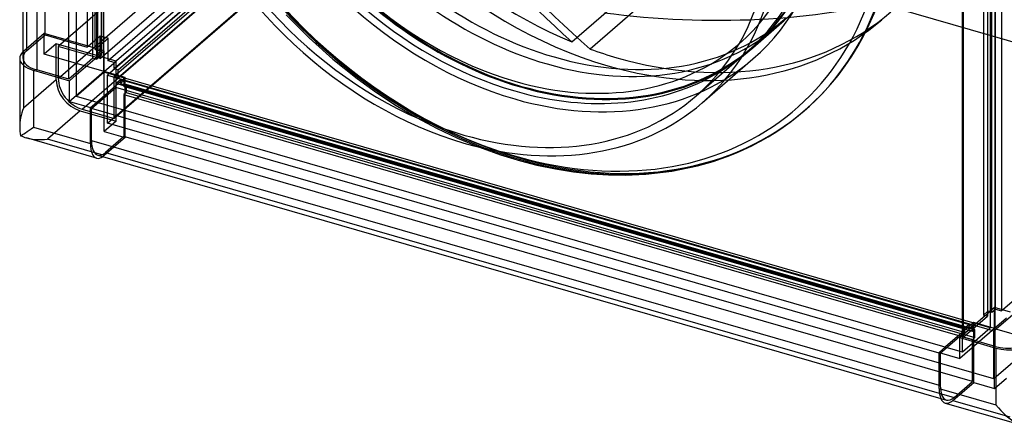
# Model space of a CAD drawing. Header units: millimetres. Extents: x -341 to 341, y -386 to 386.
# Tile 1 of 4: x -341 to 86, y -386 to -211. Entities that reach past the tile are written whole.
import ezdxf

# ---------------------------------------------------------------- set-up
doc = ezdxf.new("R2010")
doc.units = ezdxf.units.MM
doc.layers.add('HIDDEN', color=7, linetype='Continuous')
doc.layers.add('THICK', color=7, linetype='Continuous')

msp = doc.modelspace()

# ---------------------------------------------------------------- linework, layer by layer
at = {"layer": 'HIDDEN'}
for p, q in [((-329.56, -217.59), (-329.56, 149.78)), ((-304.07, -233.66), (-304.07, 149.99)), ((-337.56, 142.85), (-337.56, -224.52)), ((-311.37, 144.53), (-311.37, -222.84)), ((-307.9, -223.84), (-307.9, 143.53)), ((-306.81, 141.48), (-306.81, -225.89)), ((-305.31, 142.78), (-305.31, -224.59)), ((-305.07, 140.98), (-305.07, -226.39)), ((-308.81, -227.62), (-308.81, 139.75)), ((-307.07, -228.12), (-307.07, 139.25)), ((79.57, 39.24), (79.57, -344.41)), ((78.57, -337.14), (78.57, 30.23)), ((81.81, -336.34), (81.81, 31.03)), ((84.4, 30.28), (84.4, -337.09)), ((76.57, 28.5), (76.57, -338.87)), ((78.31, 28), (78.31, -339.37)), ((80.31, -337.64), (80.31, 29.73)), ((-111.76, -38.84), (-323.86, -222.52)), ((-305.67, -227.77), (-93.57, -44.09)), ((-323.86, -236.38), (-111.76, -52.7)), ((-87.51, -51.9), (-299.61, -235.59)), ((-85.77, -52.4), (-297.87, -236.09)), ((-302.57, -255.74), (-81.07, -63.92)), ((-313.46, -249.77), (-101.36, -66.09)), ((-87.51, -70.09), (-299.61, -253.77)), ((-192.07, -139.26), (-302.57, -234.96)), ((-196.4, -137.15), (-302.2, -228.77)), ((-299.61, -229.52), (-193.81, -137.9)), ((-299.61, -232.12), (-193.81, -140.5)), ((-192.07, -139.26), (106.06, -225.33)), ((-297.87, -232.62), (-192.07, -141)), ((-101.61, -220.55), (-25.86, -154.95)), ((-17.82, -158.07), (-93.57, -223.67)), ((302.57, -174.67), (81.07, -366.49)), ((-225.25, -208.86), (-215.27, -218.86)), ((-23.26, -222.77), (-8.76, -210.22)), ((-329.92, -216.9), (-338.92, -224.7)), ((-310.87, -222.4), (-329.92, -216.9)), ((-329.92, -225.91), (-329.92, -216.9)), ((-23.26, -223.21), (-11.76, -213.25)), ((-337.56, -224.52), (-329.56, -217.59)), ((-324.72, -221.41), (-329.92, -225.91)), ((-329.56, -217.59), (-311.37, -222.84)), ((-305.67, -226.91), (-324.72, -221.41)), ((-324.72, -237), (-324.72, -221.41)), ((-310.87, -222.4), (-305.67, -217.9)), ((-307.4, -223.4), (-302.2, -218.9)), ((-305.67, -226.91), (-305.67, -217.9)), ((-305.67, -217.9), (-302.2, -218.9)), ((-302.2, -227.91), (-302.2, -218.9)), ((-215.27, -218.86), (-204.93, -228.1)), ((-338.92, -224.7), (-338.92, -249.29)), ((-323.86, -222.52), (-323.86, -236.38)), ((-305.67, -227.77), (-323.86, -222.52)), ((-311.37, -222.84), (-310.87, -222.4)), ((-307.4, -223.4), (-310.87, -222.4)), ((-307.4, -223.4), (-307.9, -223.84)), ((-307.9, -223.84), (-305.31, -224.59)), ((-303.94, -224.4), (-307.4, -223.4)), ((-305.31, -224.59), (-306.81, -225.89)), ((-305.94, -226.14), (-303.94, -224.4)), ((-303.94, -233.41), (-303.94, -224.4)), ((-47.76, -243.99), (-25.76, -224.94)), ((-303.94, -233.41), (-329.92, -225.91)), ((-308.81, -227.62), (-316.07, -233.91)), ((-316.07, -234.91), (-307.94, -227.87)), ((-307.94, -227.87), (-308.81, -227.62)), ((-307.94, -227.87), (-305.94, -226.14)), ((-307.94, -227.87), (-307.07, -228.12)), ((-305.07, -226.39), (-307.07, -228.12)), ((-306.81, -225.89), (-305.94, -226.14)), ((-305.07, -226.39), (-305.94, -226.14)), ((-305.67, -226.91), (-305.67, -227.77)), ((-302.2, -227.91), (-305.67, -226.91)), ((-303.94, -233.41), (-298.74, -228.91)), ((-302.2, -228.77), (-302.2, -227.91)), ((-298.74, -228.91), (-302.2, -227.91)), ((-299.61, -229.52), (-302.2, -228.77)), ((-299.61, -232.12), (-299.61, -229.52)), ((-298.74, -232.37), (-298.74, -228.91)), ((-204.93, -228.1), (-194.47, -236.46)), ((-303.94, -233.41), (-316.07, -243.92)), ((-316.07, -244.05), (-304.07, -233.66)), ((79.57, -344.41), (-304.07, -233.66)), ((-303.94, -259.39), (-303.94, -233.41)), ((-294.93, -236.01), (-303.94, -233.41)), ((-298.74, -232.37), (-299.61, -232.12)), ((-298.74, -232.37), (-297.87, -232.62)), ((-298.74, -235.84), (-298.74, -232.37)), ((-297.87, -236.09), (-297.87, -232.62)), ((-324.72, -237), (-338.92, -249.29)), ((-302.57, -234.96), (81.07, -345.71)), ((-302.57, -255.74), (-302.57, -234.96)), ((-299.61, -235.59), (-298.74, -235.84)), ((-299.61, -253.77), (-299.61, -235.59)), ((-298.93, -238.61), (-296.93, -236.88)), ((-298.93, -239.48), (-296.93, -237.74)), ((68.43, -344.66), (-298.93, -238.61)), ((-298.93, -238.61), (-298.93, -239.48)), ((-297.87, -236.09), (-298.74, -235.84)), ((-298.74, -254.89), (-298.74, -235.84)), ((-296.93, -237.74), (-294.93, -236.01)), ((-296.93, -236.88), (70.43, -342.93)), ((-296.93, -237.74), (-296.93, -236.88)), ((-296.93, -238.61), (-295.43, -237.31)), ((-296.93, -237.74), (-296.93, -238.61)), ((-296.93, -238.61), (70.43, -344.66)), ((-295.43, -237.31), (71.93, -343.36)), ((-295.43, -237.31), (-295.43, -239.91)), ((-294.93, -239.48), (-294.93, -236.01)), ((-194.47, -236.46), (-186.07, -242.51)), ((-307.18, -246.62), (-298.93, -239.48)), ((-306.43, -246.84), (-298.93, -240.34)), ((-298.93, -240.34), (-298.93, -239.48)), ((68.43, -346.39), (-298.93, -240.34)), ((-295.43, -239.91), (-294.93, -239.48)), ((71.93, -345.96), (-295.43, -239.91)), ((-294.93, -239.48), (-294.43, -239.04)), ((-294.93, -242.94), (-294.93, -239.48)), ((-294.93, -242.94), (-294.43, -242.51)), ((-294.43, -239.04), (-294.43, -242.51)), ((72.93, -345.09), (-294.43, -239.04)), ((-294.43, -242.51), (72.93, -348.56)), ((-186.07, -242.51), (-177.51, -248.11)), ((-294.93, -242.94), (-295.43, -243.37)), ((-295.43, -243.37), (71.93, -349.42)), ((-295.43, -243.37), (-295.43, -261.56)), ((-294.93, -261.99), (-294.93, -242.94)), ((-314.33, -250.39), (-328.53, -262.69)), ((-314.33, -250.39), (-298.74, -254.89)), ((-313.46, -249.77), (-299.61, -253.77)), ((-177.51, -248.11), (-168.85, -253.25)), ((81.07, -345.71), (191.57, -250.01)), ((-298.74, -254.89), (-303.94, -259.39)), ((-168.85, -253.25), (-160.07, -257.93)), ((-303.94, -259.39), (-294.93, -261.99)), ((81.07, -366.49), (-302.57, -255.74)), ((-160.07, -257.93), (-150.97, -262.25)), ((-303.93, -269.79), (-328.53, -262.69)), ((-294.93, -261.99), (-303.93, -269.79)), ((-295.43, -261.56), (-303.43, -268.49)), ((71.93, -367.61), (-295.43, -261.56)), ((-150.97, -262.25), (-141.91, -266.04)), ((-303.43, -268.49), (63.93, -374.54)), ((84.9, -336.65), (90.1, -332.15)), ((81.44, -335.65), (79.44, -337.39)), ((80.31, -337.64), (81.81, -336.34)), ((84.9, -336.65), (81.44, -335.65)), ((81.44, -344.66), (81.44, -335.65)), ((81.81, -336.34), (84.4, -337.09)), ((84.4, -337.09), (84.9, -336.65)), ((88.37, -337.65), (84.9, -336.65)), ((77.44, -339.12), (67.81, -347.46)), ((67.81, -348.46), (78.31, -339.37)), ((76.57, -338.87), (78.57, -337.14)), ((76.57, -338.87), (77.44, -339.12)), ((79.44, -337.39), (77.44, -339.12)), ((78.31, -339.37), (77.44, -339.12)), ((79.44, -337.39), (78.57, -337.14)), ((79.44, -337.39), (80.31, -337.64)), ((86.64, -340.16), (81.44, -344.66)), ((81.44, -344.66), (66.44, -357.65)), ((67.57, -354.8), (79.57, -344.41)), ((70.43, -342.93), (68.43, -344.66)), ((70.43, -343.79), (68.43, -345.53)), ((68.43, -345.53), (68.43, -344.66)), ((72.43, -342.06), (70.43, -343.79)), ((70.43, -342.93), (70.43, -343.79)), ((71.93, -343.36), (70.43, -344.66)), ((70.43, -344.66), (70.43, -343.79)), ((71.93, -345.96), (71.93, -343.36)), ((72.43, -345.53), (72.43, -342.06)), ((81.44, -344.66), (72.43, -342.06)), ((72.43, -345.53), (72.93, -345.09)), ((72.93, -348.56), (72.93, -345.09)), ((81.44, -344.66), (107.42, -352.16)), ((81.44, -370.64), (81.44, -344.66)), ((68.43, -346.39), (57.93, -355.48)), ((68.43, -345.53), (60.18, -352.67)), ((67.57, -354.8), (67.57, -347.66)), ((68.43, -345.53), (68.43, -346.39)), ((72.43, -345.53), (71.93, -345.96)), ((71.93, -349.42), (72.43, -348.99)), ((71.93, -367.61), (71.93, -349.42)), ((72.43, -348.99), (72.43, -345.53)), ((72.43, -348.99), (72.93, -348.56)), ((72.43, -368.04), (72.43, -348.99)), ((81.07, -366.49), (81.07, -345.71)), ((57.93, -355.48), (57.43, -355.34)), ((57.93, -355.48), (57.93, -369.34)), ((66.44, -354.48), (67.57, -354.8)), ((81.44, -370.64), (86.64, -366.14)), ((57.43, -369.2), (57.93, -369.34)), ((63.43, -375.84), (72.43, -368.04)), ((63.93, -374.54), (71.93, -367.61)), ((72.43, -368.04), (81.44, -370.64)), ((58.16, -374.97), (60.61, -375.67)), ((63.43, -375.84), (88.03, -382.94))]:
    msp.add_line(p, q, dxfattribs=at)
for centre, major_axis, ratio, start_param, end_param in [((-86, -74.05), (-118.57, 136.92), 0.75, 0, 2.284521), ((-124.25, -107.17), (123.73, -142.87), 0.75, -3.141592, -0.857072), ((-126.25, -108.9), (100.49, -116.04), 0.75, 0, 2.284521), ((-126.25, -108.9), (97.29, -112.34), 0.75, -0.002572, 2.284521), ((-126.25, -108.9), (-103.11, 119.06), 0.75, 0, 2.284521), ((-112.25, -97.21), (-100.49, 116.04), 0.75, 0.712096, 2.284521), ((-109.25, -94.18), (-100.49, 116.04), 0.75, 0.713724, 2.284521), ((-124.75, -107.6), (-123.73, 142.87), 0.75, 0.713724, 2.284521), ((-123.75, -107.17), (-100.49, 116.04), 0.75, 0.712096, 2.284521), ((-123.75, -106.74), (-100.49, 116.04), 0.75, 0.715353, 2.284521), ((-126.25, -108.9), (-121.77, 140.6), 0.75, 0.898667, 2.242925), ((-82, -70.58), (118.57, -136.92), 0.75, -1.978074, -0.982391), ((112.84, 66.05), (309.32, -357.18), 0.75, -1.74719, -1.408678), ((112.84, 66.05), (-306.71, 354.15), 0.75, 1.394403, 1.750829), ((-112.25, -97.21), (-100.49, 116.04), 0.75, -3.141592, -2.42624), ((-123.75, -107.17), (-100.49, 116.04), 0.75, -3.141592, -2.42624), ((-123.75, -106.74), (-100.49, 116.04), 0.75, -3.141592, -2.429497), ((-151.62, 214.69), (309.32, -357.18), 0.75, -0.699992, -0.361481), ((-82, -70.58), (118.57, -136.92), 0.75, -0.857072, -0.000003), ((-109.25, -94.18), (-100.49, 116.04), 0.75, 2.284521, 3.141593), ((-86, -74.05), (-118.57, 136.92), 0.75, 2.284521, 3.141593), ((-112.25, -97.21), (-100.49, 116.04), 0.75, 2.284521, 3.141593), ((-327.16, -227.52), (-12, 0), 0.5, -0.523599, -0.000094), ((-328.53, -227.7), (12, 0), 0.5, 2.617994, 2.659796), ((-123.75, -106.74), (-100.49, 116.04), 0.75, 2.284521, 3.141593), ((-123.75, -107.17), (-100.49, 116.04), 0.75, 2.284521, 3.141593), ((-82, -70.58), (118.57, -136.92), 0.75, -0.930877, -0.857072), ((-126.25, -108.9), (100.49, -116.04), 0.75, -0.126738, 0), ((-126.25, -108.9), (-103.11, 119.06), 0.75, 2.284521, 3.141593), ((-314.33, -240), (7.86, -9.07), 0.75, -2.427868, -0.857072), ((-313.46, -239.38), (-7.86, 9.07), 0.75, 0.713724, 2.284521), ((-328.53, -252.29), (-6.96, -15.23), 0.641742, -1.475734, -0.952181), ((-124.75, -107.6), (-123.73, 142.87), 0.75, 2.284521, 3.141593), ((-124.25, -107.17), (123.73, -142.87), 0.75, -0.857072, 0), ((-328.53, -252.29), (-16.24, -3.57), 0.615841, 0.84933, 1.436262), ((-303.43, -258.09), (3.33, 11.53), 0.433013, -3.141586, -2.55359), ((-303.93, -259.39), (-3.33, -11.53), 0.433013, 0.485514, 0.588003), ((63.93, -364.14), (-3.33, -11.53), 0.433013, -0.982794, 0.000007), ((63.93, -364.14), (-3.33, -11.53), 0.433013, 0.000007, 0.588003), ((63.43, -365.44), (3.33, 11.53), 0.433013, -3.141586, -2.55359)]:
    msp.add_ellipse(centre, major_axis=major_axis, ratio=ratio, start_param=start_param, end_param=end_param, dxfattribs=at)
at = {"layer": 'THICK'}
for p, q in [((-339.16, 136.89), (-339.16, -227.52)), ((-316.07, 138.15), (-316.07, -244.05)), ((-333.16, 134.08), (-333.16, -232.71)), ((-319.31, -236.71), (-319.31, 130.08)), ((67.57, -347.66), (67.57, 18.4)), ((67.81, 18.33), (67.81, -348.46)), ((81.66, -352.46), (81.66, 14.33)), ((-340.53, -227.7), (-340.53, -257.49)), ((-45.14, -247.01), (-23.14, -227.96)), ((-334.53, -232.89), (-318.94, -237.39)), ((-334.53, -232.89), (-334.53, -257.49)), ((-319.31, -236.71), (-333.16, -232.71)), ((-316.07, -233.91), (-319.31, -236.71)), ((-318.94, -237.39), (-316.07, -234.91)), ((-318.94, -246.4), (-318.94, -237.39)), ((-316.07, -243.92), (-318.94, -246.4)), ((-318.94, -246.4), (-309.93, -249)), ((-316.07, -244.05), (66.44, -354.48)), ((-309.93, -249), (-307.18, -246.62)), ((-309.43, -249.43), (-306.43, -246.84)), ((-309.93, -264.59), (-309.93, -249)), ((57.43, -355.34), (-309.43, -249.43)), ((-309.43, -263.29), (-309.43, -249.43)), ((-5.73, -254.33), (-1.02, -250.47)), ((-1.02, -250.47), (-0.52, -250.04)), ((-10.66, -257.91), (-5.73, -254.33)), ((-334.53, -257.49), (-309.93, -264.59)), ((-15.86, -261.26), (-10.66, -257.91)), ((-307.26, -270.92), (-337.62, -262.16)), ((-309.43, -263.29), (57.43, -369.2)), ((-23.65, -265.56), (-20.79, -264.07)), ((-20.79, -264.07), (-15.86, -261.26)), ((-141.91, -266.04), (-132.36, -269.47)), ((-34.72, -270.37), (-29.23, -268.16)), ((-29.23, -268.16), (-23.65, -265.56)), ((-306.76, -269.62), (58.16, -374.97)), ((-132.36, -269.47), (-123.73, -272.09)), ((-123.73, -272.09), (-116.63, -273.9)), ((-47.22, -274.26), (-40.4, -272.34)), ((-40.4, -272.34), (-34.72, -270.37)), ((-116.63, -273.9), (-108.56, -275.59)), ((-108.56, -275.59), (-100.77, -276.84)), ((-100.77, -276.84), (-93.14, -277.69)), ((-69.51, -277.85), (-58.32, -276.57)), ((-58.32, -276.57), (-47.22, -274.26)), ((-93.14, -277.69), (-85.67, -278.16)), ((-85.67, -278.16), (-78.41, -278.25)), ((-78.41, -278.25), (-69.51, -277.85)), ((67.81, -347.46), (66.44, -348.64)), ((66.44, -348.64), (82.03, -353.14)), ((66.44, -357.65), (66.44, -348.64)), ((81.66, -352.46), (67.81, -348.46)), ((60.18, -352.67), (57.43, -355.05)), ((82.03, -353.14), (82.03, -377.74)), ((57.43, -370.64), (57.43, -355.05)), ((57.43, -355.05), (66.44, -357.65)), ((57.43, -370.64), (82.03, -377.74)), ((60.11, -376.97), (90.47, -385.74))]:
    msp.add_line(p, q, dxfattribs=at)
for centre, major_axis, ratio, start_param, end_param in [((-124.25, -107.17), (123.73, -142.87), 0.75, 0, 2.284521), ((-126.25, -108.9), (-103.11, 119.06), 0.75, -3.141592, -0.857072), ((-148.25, -127.96), (-103.11, 119.06), 0.75, -3.141592, -0.857072), ((-148.25, -127.96), (100.49, -116.04), 0.75, 0, 2.284521), ((-126.25, -108.9), (97.29, -112.34), 0.75, -3.139021, -0.857072), ((-126.25, -108.9), (100.49, -116.04), 0.75, -3.014855, -0.857072), ((-148.25, -127.96), (-103.11, 119.06), 0.75, 0, 2.284521), ((-148.25, -127.96), (100.49, -116.04), 0.75, -3.141592, -0.857072), ((-126.25, -108.9), (-121.77, 140.6), 0.75, 2.242925, 3.855317), ((-124.75, -107.6), (-123.73, 142.87), 0.75, -3.141592, -2.427868), ((-126.25, -108.9), (97.29, -112.34), 0.75, -0.857072, -0.002572), ((-328.53, -227.7), (12, 0), 0.5, 2.659796, 3.141499), ((-328.53, -227.7), (12, 0), 0.5, 3.141499, 4.18879), ((-327.16, -227.52), (-12, 0), 0.5, -0.000094, 1.047198), ((-126.25, -108.9), (100.49, -116.04), 0.75, -0.857072, -0.126738), ((-148.25, -127.96), (100.49, -116.04), 0.75, -0.857072, 0), ((-148.25, -127.96), (-103.11, 119.06), 0.75, 2.284521, 3.141593), ((-328.53, -252.29), (-6.96, -15.23), 0.641742, -0.952181, -0.690335), ((-328.53, -252.29), (-11.99, -9.02), 0.042828, 0.229597, 1.014996), ((-328.53, -252.29), (-16.24, -3.57), 0.615841, 0.650863, 0.84933), ((-303.43, -258.09), (3.33, 11.53), 0.433013, 2.158799, 3.141599), ((-303.93, -259.39), (-3.33, -11.53), 0.433013, -0.982794, 0.000007), ((-303.93, -259.39), (-3.33, -11.53), 0.433013, 0.000007, 0.485514), ((87.66, -347.27), (-12, 0), 0.5, 1.047198, 2.617994), ((88.03, -347.95), (12, 0), 0.5, -2.094395, -0.523599), ((63.43, -365.44), (3.33, 11.53), 0.433013, 2.158799, 3.141599), ((88.03, -372.54), (10.19, -13.55), 0.467176, -1.538594, -0.753196)]:
    msp.add_ellipse(centre, major_axis=major_axis, ratio=ratio, start_param=start_param, end_param=end_param, dxfattribs=at)

doc.saveas('drawing.dxf')
